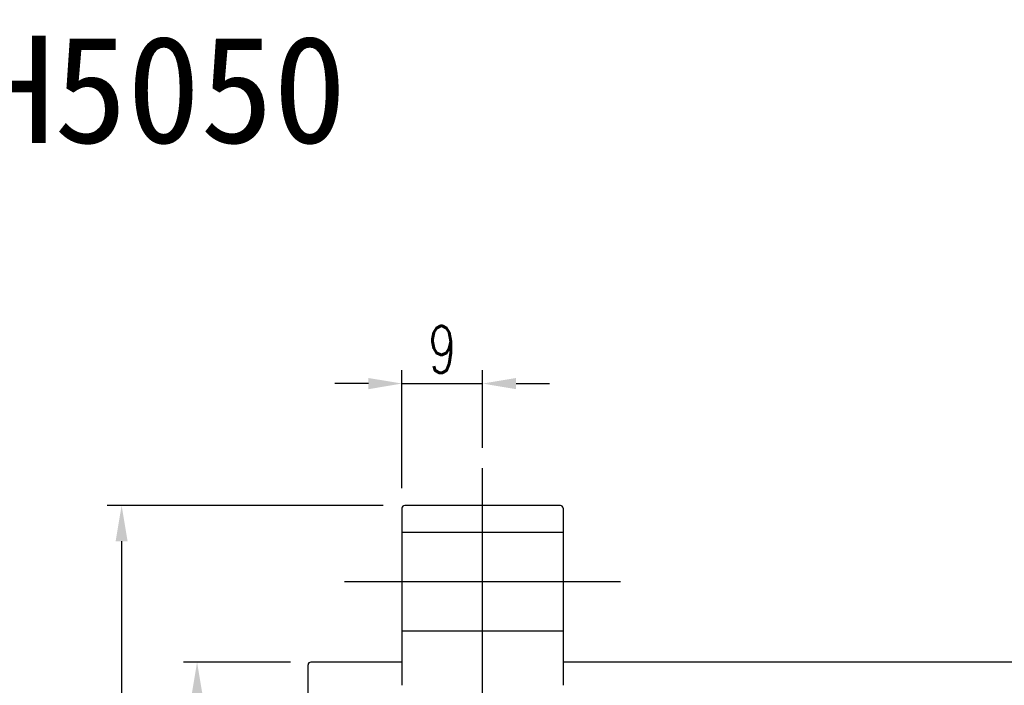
# Model space of a CAD drawing. Extents: x -381 to 2037, y -503 to 705.
# Tile 54 of 55: x -237 to -127, y 96 to 170. Entities that reach past the tile are written whole.
import ezdxf
from ezdxf.enums import TextEntityAlignment as Align
from ezdxf.lldxf.tags import DXFTag

# ---------------------------------------------------------------- set-up
doc = ezdxf.new("R2010")
doc.units = 0
doc.header["$LTSCALE"] = 2
doc.header["$MEASUREMENT"] = 0
for name, color, linetype in [('CHA', 7, 'Continuous'), ('CL', 1, 'CENTER'), ('HID', 2, 'DASHED'), ('OUT', 3, 'Continuous')]:
    doc.layers.add(name, color=color, linetype=linetype)
doc.styles.add('DIM-7', font='SIMPLEX.shx', dxfattribs={"width": 0.7, "bigfont": 'chineset.shx'})
doc.styles.add('T', font='kaiu.ttf')
tags = doc.linetypes.add('CENTER', pattern=[2, 1.25, -0.25, 0.25, -0.25]).pattern_tags.tags
tags[10:11] = [DXFTag(74, 4), DXFTag(75, 0), DXFTag(340, '0'), DXFTag(46, 0.0), DXFTag(50, 0.0), DXFTag(44, 0.0), DXFTag(45, 0.0)]
tags[8:9] = [DXFTag(74, 4), DXFTag(75, 0), DXFTag(340, '0'), DXFTag(46, 0.0), DXFTag(50, 0.0), DXFTag(44, 0.0), DXFTag(45, 0.0)]
tags[6:7] = [DXFTag(74, 4), DXFTag(75, 0), DXFTag(340, '0'), DXFTag(46, 0.0), DXFTag(50, 0.0), DXFTag(44, 0.0), DXFTag(45, 0.0)]
tags[4:5] = [DXFTag(74, 4), DXFTag(75, 0), DXFTag(340, '0'), DXFTag(46, 0.0), DXFTag(50, 0.0), DXFTag(44, 0.0), DXFTag(45, 0.0)]
tags = doc.linetypes.add('DASHED', pattern=[0.75, 0.5, -0.25]).pattern_tags.tags
tags[6:7] = [DXFTag(74, 4), DXFTag(75, 0), DXFTag(340, '0'), DXFTag(46, 0.0), DXFTag(50, 0.0), DXFTag(44, 0.0), DXFTag(45, 0.0)]
tags[4:5] = [DXFTag(74, 4), DXFTag(75, 0), DXFTag(340, '0'), DXFTag(46, 0.0), DXFTag(50, 0.0), DXFTag(44, 0.0), DXFTag(45, 0.0)]
doc.dimstyles.new('CNS', dxfattribs={"dimtxt": 3.5, "dimasz": 2.5, "dimexe": 1, "dimexo": 1.5, "dimgap": 0.09, "dimtad": 0, "dimdsep": 46, "dimtxsty": 'DIM-7', "dimcen": 0.09, "dimclrd": 1, "dimclre": 1, "dimclrt": 4, "dimadec": 0, "dimazin": 0, "dimtfac": 1, "dimtix": 1, "dimtmove": 2, "dimatfit": 3, "dimfxl": 1, "dimtvp": 0.971429, "dimtolj": 1, "dimarcsym": 0})

# ---------------------------------------------------------------- blocks, each defined once
blk = doc.blocks.new('*D11')
at = {"layer": 'CHA', "lineweight": -2, "transparency": 16777216}
for p, q in [((-206.66, 98.63), (-218.61, 98.63)), ((-217.11, 94.88), (-217.11, 27.38)), ((-206.66, 23.63), (-218.61, 23.63))]:
    blk.add_line(p, q, dxfattribs=at)
at = {"layer": 'CHA', "transparency": 16777216}
for points in [[(-217.73, 94.88), (-216.48, 94.88), (-217.11, 98.63)], [(-217.73, 27.38), (-216.48, 27.38), (-217.11, 23.63)]]:
    blk.add_solid(points, dxfattribs=at)
at = {"layer": 'DEFPOINTS', "color": 0, "transparency": 16777216}
for p in [(-204.41, 98.63), (-217.11, 23.63), (-204.41, 23.63)]:
    blk.add_point(p, dxfattribs=at)
at = {"layer": 'CHA', "transparency": 16777216, "insert": (-220.93, 61.13), "char_height": 5.25, "attachment_point": 5, "rotation": 90, "style": 'DIM-7'}
blk.add_mtext('\\A1;%%C75', dxfattribs=at)
blk = doc.blocks.new('*D12')
at = {"layer": 'CHA', "lineweight": -2, "transparency": 16777216}
for p, q in [((-194.21, 118.08), (-194.21, 131.25)), ((-185.21, 122.55), (-185.21, 131.25)), ((-197.96, 129.75), (-201.71, 129.75)), ((-194.21, 129.75), (-185.21, 129.75)), ((-181.46, 129.75), (-177.71, 129.75))]:
    blk.add_line(p, q, dxfattribs=at)
at = {"layer": 'CHA', "transparency": 16777216}
for points in [[(-197.96, 130.37), (-197.96, 129.12), (-194.21, 129.75)], [(-181.46, 130.37), (-181.46, 129.12), (-185.21, 129.75)]]:
    blk.add_solid(points, dxfattribs=at)
at = {"layer": 'DEFPOINTS', "color": 0, "transparency": 16777216}
for p in [(-185.21, 129.75), (-185.21, 120.3), (-194.21, 115.83)]:
    blk.add_point(p, dxfattribs=at)
at = {"layer": 'CHA', "transparency": 16777216, "insert": (-189.71, 133.57), "char_height": 5.25, "attachment_point": 5, "style": 'DIM-7'}
blk.add_mtext('\\A1;9', dxfattribs=at)
blk = doc.blocks.new('*D17')
at = {"lineweight": -2, "transparency": 16777216}
for p, q in [((-196.31, 116.13), (-227.14, 116.13)), ((-225.54, 112.13), (-225.54, 10.13)), ((-196.31, 6.13), (-227.14, 6.13))]:
    blk.add_line(p, q, dxfattribs=at)
at = {"transparency": 16777216}
for points in [[(-226.21, 112.13), (-224.87, 112.13), (-225.54, 116.13)], [(-226.21, 10.13), (-224.87, 10.13), (-225.54, 6.13)]]:
    blk.add_solid(points, dxfattribs=at)
at = {"layer": 'DEFPOINTS', "color": 0, "transparency": 16777216}
for p in [(-193.91, 116.13), (-225.54, 6.13), (-193.91, 6.13)]:
    blk.add_point(p, dxfattribs=at)
at = {"transparency": 16777216, "insert": (-229.62, 61.13), "char_height": 5.6, "attachment_point": 5, "rotation": 90, "style": 'DIM-7'}
blk.add_mtext('\\A1;%%C110', dxfattribs=at)

msp = doc.modelspace()

# ---------------------------------------------------------------- linework, layer by layer
at = {"layer": 'CL', "color": 0, "ltscale": 3}
for p, q in [((-185.209, 92.87), (-185.209, 120.305)), ((-200.621, 107.627), (-169.796, 107.627))]:
    msp.add_line(p, q, dxfattribs=at)
at = {"layer": 'HID', "color": 0, "ltscale": 2.154286}
for p, q in [((-176.209, 113.127), (-194.209, 113.127)), ((-194.209, 102.127), (-176.209, 102.127))]:
    msp.add_line(p, q, dxfattribs=at)
at = {"layer": 'OUT', "color": 0}
for p, q in [((-194.209, 115.827), (-194.209, 96.037)), ((-176.509, 116.127), (-193.909, 116.127)), ((-176.209, 115.827), (-176.209, 96.037)), ((-204.709, 23.927), (-204.709, 98.327)), ((-194.209, 98.627), (-204.409, 98.627)), ((-35.009, 98.627), (-176.209, 98.627))]:
    msp.add_line(p, q, dxfattribs=at)
for centre, start, end in [((-193.909, 115.827), 90, 180), ((-176.509, 115.827), 0, 90), ((-204.409, 98.327), 90, 180)]:
    msp.add_arc(centre, 0.3, start, end, dxfattribs=at)

# ---------------------------------------------------------------- texts
at = {"layer": 'CHA', "color": 0, "style": 'T'}
msp.add_text('SFH5050', height=12, dxfattribs=at).set_placement((-228.997, 162.633), align=Align.MIDDLE)

# ---------------------------------------------------------------- dimensions: what is measured, and where the dimension line sits
at = {"color": 0}
dim = msp.add_linear_dim(base=(-225.539, 6.127), p1=(-193.909, 116.127), p2=(-193.909, 6.127), angle=90, text='%%C<>', dimstyle='CNS', override={"dimscale": 1.6, "dimgap": 0.8, "dimtad": 1, "dimclrd": 256, "dimclre": 256, "dimclrt": 256, "dimtix": 0, "dimtmove": 0}, dxfattribs=at)
dim.commit()
dim.dimension.update_dxf_attribs({"geometry": '*D17', "text_midpoint": (-229.619, 61.127)})
at = {"layer": 'CHA', "color": 0}
dim = msp.add_linear_dim(base=(-185.209, 129.747), p1=(-194.209, 115.827), p2=(-185.209, 120.305), dimstyle='CNS', override={"dimscale": 1.5, "dimgap": 0.8, "dimtad": 1, "dimclrd": 256, "dimclre": 256, "dimclrt": 256, "dimtix": 0, "dimtmove": 0}, dxfattribs=at)
dim.commit()
dim.dimension.update_dxf_attribs({"geometry": '*D12', "text_midpoint": (-189.709, 133.572)})
dim = msp.add_linear_dim(base=(-217.109, 23.627), p1=(-204.409, 98.627), p2=(-204.409, 23.627), angle=90, text='%%C<>', dimstyle='CNS', override={"dimscale": 1.5, "dimgap": 0.8, "dimtad": 1, "dimclrd": 256, "dimclre": 256, "dimclrt": 256, "dimtix": 0, "dimtmove": 0}, dxfattribs=at)
dim.commit()
dim.dimension.update_dxf_attribs({"geometry": '*D11', "text_midpoint": (-220.934, 61.127)})

doc.saveas('drawing.dxf')
